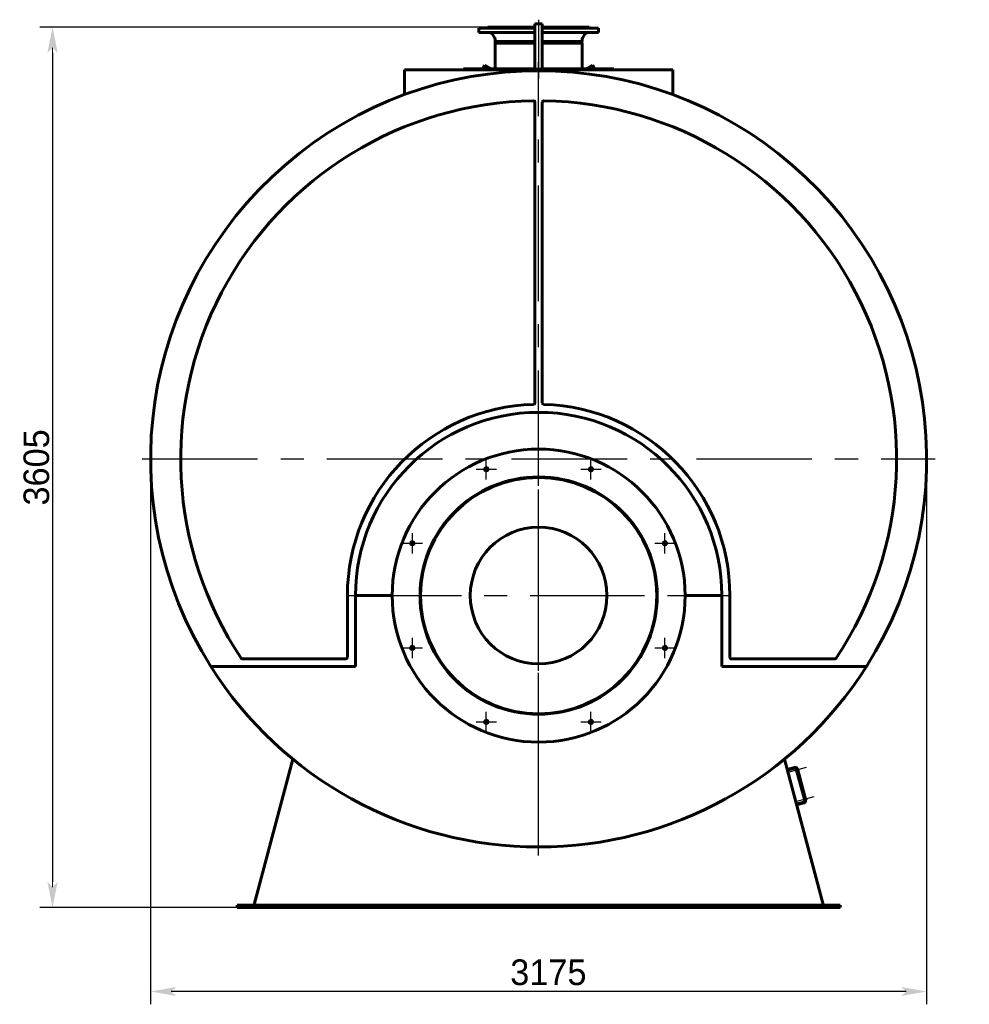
# Model space of a CAD drawing. Header units: millimetres. Extents: x 0 to 6556, y -154 to 841.
# Tile 4 of 6: x 3352 to 3611, y -147 to 122. Entities that reach past the tile are written whole.
import ezdxf

# ---------------------------------------------------------------- set-up
doc = ezdxf.new("R2010")
doc.units = ezdxf.units.MM
for name, pattern in [('CENTER_per1_scale0.163386', [8.3, 5.1875, -1.0375, 1.0375, -1.0375]), ('CENTER_per1_scale0.275591', [14, 8.75, -1.75, 1.75, -1.75]), ('CENTER_per1_scale0.320208', [16.266573, 10.166608, -2.033322, 2.033322, -2.033322]), ('CENTER_per1_scale0.354331', [18, 11.25, -2.25, 2.25, -2.25]), ('CENTER_per1e_scale0.984908', [50.033333, 31.270833, -6.254167, 6.254167, -6.254167]), ('CENTER_per3_scale0.818461', [41.577809, 25.986131, -5.197226, 5.197226, -5.197226]), ('CENTER_per3f_scale0.993313', [50.460317, 31.537698, -6.30754, 6.30754, -6.30754])]:
    doc.linetypes.add(name, pattern=pattern)
doc.styles.add('TextStyle_1', font='T-FLEX Type A.TTF', dxfattribs={"height": 7})
doc.dimstyles.new('DIM_ST_2', dxfattribs={"dimtxt": 7, "dimasz": 7, "dimexe": 3.5, "dimexo": 0, "dimgap": 0.875, "dimtad": 1, "dimlfac": 14.999999, "dimrnd": 0.01, "dimdsep": 46, "dimtxsty": 'TextStyle_1', "dimblk": 'Arrow_3_C7_Status', "dimcen": 0.09, "dimclrd": 7, "dimclre": 7, "dimclrt": 7, "dimazin": 0, "dimtfac": 1, "dimtdec": 0, "dimtmove": 0, "dimatfit": 0, "dimldrblk": 'NONE', "dimfxl": 1, "dimtvp": 1, "dimtolj": 1, "dimarcsym": 0})

# ---------------------------------------------------------------- blocks, each defined once
blk = doc.blocks.new('Arrow_3_C7_Status')
at = {"color": 7, "linetype": 'Continuous', "lineweight": 0}
blk.add_line((-1, 0), (-0.8, 0), dxfattribs=at)
at = {"color": 7}
blk.add_solid([(-1, -0.2), (0, 0), (-0.8, 0), (-1, 0.2)], dxfattribs=at)
blk = doc.blocks.new('*D9')
at = {"color": 7, "lineweight": -2}
for p, q in [((-13.83, 119.7), (-136.26, 119.7)), ((-132.76, 112.7), (-132.76, -113.63)), ((-82.33, -120.63), (-136.26, -120.63))]:
    blk.add_line(p, q, dxfattribs=at)
at = {"layer": 'Defpoints', "color": 0}
for p in [(-13.83, 119.7), (-132.76, -120.63), (-82.33, -120.63)]:
    blk.add_point(p, dxfattribs=at)
at = {"color": 7, "lineweight": -2, "xscale": 7, "yscale": 7, "zscale": 7}
for p, rotation in [((-132.76, 119.7), 89.99999999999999), ((-132.76, -120.63), 270)]:
    blk.add_blockref('Arrow_3_C7_Status', p, dxfattribs=dict(at, rotation=rotation))
at = {"color": 7, "insert": (-137.14, -0.47), "char_height": 7, "attachment_point": 5, "rotation": 90, "style": 'TextStyle_1'}
blk.add_mtext('\\A1;3605{\\H0.5x;\\S^ ;}', dxfattribs=at)
blk = doc.blocks.new('_None')
blk = doc.blocks.new('Проекция_10')
for points in [[(-98.96667, -142.32193), (-105.96667, -143.55), (-98.96667, -144.77808), (-100.36667, -143.55)], [(98.96667, -144.77808), (105.96667, -143.55), (98.96667, -142.32193), (100.36667, -143.55)]]:
    blk.add_hatch(color=7).paths.add_polyline_path(points, flags=0)
at = {"color": 7, "linetype": 'CENTER_per1_scale0.354331', "lineweight": 25}
blk.add_line((0, 121.76667), (0, 115.90001), dxfattribs=at)
at = {"color": 7, "linetype": 'Continuous', "lineweight": 60}
for p, q in [((-16.33333, 119.43334), (-1, 119.43334)), ((-16.33333, 119.43334), (-16.33333, 118.23334)), ((-13.83333, 119.70001), (-1, 119.70001)), ((-1, 120.63334), (-1, 116.64354)), ((1, 120.63334), (-1, 120.63334)), ((1, 120.63334), (1, 116.64354)), ((1, 119.70001), (13.83333, 119.70001)), ((1, 119.43334), (16.33333, 119.43334)), ((16.33333, 118.23334), (16.33333, 119.43334)), ((-16.33333, 118.23334), (-1, 118.23334)), ((-12.60137, 117.83883), (-11.96372, 116.7544)), ((-11.85333, 116.3489), (-11.85333, 115.80199)), ((-11.85333, 115.80199), (-1, 115.80199)), ((-11.85333, 115.80199), (-11.83333, 115.78664)), ((-11.83333, 115.78664), (-11.83333, 115.36667)), ((-1, 115.78664), (-11.83333, 115.78664)), ((-1, 116.64354), (-1, 111.24178)), ((1, 118.23334), (16.33333, 118.23334)), ((1, 116.64354), (1, 111.24178)), ((1, 115.80199), (11.85333, 115.80199)), ((11.83333, 115.78664), (1, 115.78664)), ((11.83333, 115.78664), (11.85333, 115.80199)), ((11.83333, 115.36667), (11.83333, 115.78664)), ((11.85333, 115.80199), (11.85333, 116.3489)), ((11.96372, 116.7544), (12.60137, 117.83883)), ((-1, 115.36667), (-11.85333, 115.36667)), ((-11.85333, 115.36667), (-11.85333, 108.36667)), ((11.85333, 115.36667), (1, 115.36667)), ((11.85333, 108.36667), (11.85333, 115.36667)), ((-1, 110.125), (-1, 111.24178)), ((1, 111.24178), (1, 110.125)), ((-36.67376, 108.03334), (36.67376, 108.03334)), ((-36.67376, 101.28483), (-36.67376, 108.03334)), ((-20.5, 108.36667), (-1, 108.36667)), ((-20.5, 108.36667), (-20.5, 108.03334)), ((-14.67611, 109.36512), (-15.25256, 108.36667)), ((-12.94675, 108.36667), (-14.67611, 109.36512)), ((-1, 110.125), (-1, 108.29463)), ((1, 110.125), (1, 108.29463)), ((1, 108.36667), (20.5, 108.36667)), ((14.67615, 109.36514), (12.94675, 108.36667)), ((14.67615, 109.36514), (15.25261, 108.36667)), ((20.5, 108.03334), (20.5, 108.36667)), ((36.67376, 108.03334), (36.67376, 101.28483)), ((-1, 17.14804), (-1, 99.22327)), ((1, 99.22327), (1, 17.14804)), ((-52.23334, -52.33334), (-52.23334, -35.46667)), ((-40, -35.46667), (-50.03334, -35.46667)), ((-50.03334, -35.46667), (-50.03334, -54.86667)), ((40, -35.46667), (50.03334, -35.46667)), ((50.03334, -54.86667), (50.03334, -35.46667)), ((52.23334, -35.46667), (52.23334, -52.33334)), ((-80.88652, -52.73334), (-52.63334, -52.73334)), ((52.63334, -52.73334), (80.88652, -52.73334)), ((-50.03334, -54.86667), (-89.50008, -54.86667)), ((89.50008, -54.86667), (50.03334, -54.86667)), ((-77.73384, -119.82486), (-67.10218, -80.14695)), ((67.10218, -80.14695), (77.73384, -119.82486)), ((69.90879, -82.3788), (67.84815, -82.93094)), ((69.96055, -82.57198), (67.89991, -83.12413)), ((70.42747, -83.02663), (70.23428, -83.07839)), ((70.23428, -83.07839), (70.2895, -83.28445)), ((70.2895, -83.28445), (70.48268, -83.23269)), ((72.68092, -91.43662), (70.3688, -82.80768)), ((70.57924, -82.82031), (70.56199, -82.75592)), ((70.57924, -82.82031), (70.70803, -82.78581)), ((72.98564, -91.28595), (70.70803, -82.78581)), ((70.74029, -82.82893), (70.72097, -82.8341)), ((70.78928, -82.85721), (70.88073, -83.1985)), ((70.83313, -83.25267), (70.85245, -83.24749)), ((72.56704, -91.01161), (72.37385, -91.06338)), ((72.37385, -91.06338), (72.42907, -91.26944)), ((72.42907, -91.26944), (72.62225, -91.21768)), ((72.98564, -91.28595), (72.85685, -91.32046)), ((72.8741, -91.38486), (72.85685, -91.32046)), ((72.87986, -90.81391), (72.86054, -90.81909)), ((72.92885, -90.8422), (73.0203, -91.18349)), ((72.9727, -91.23766), (72.99202, -91.23248)), ((70.38457, -92.39702), (72.44522, -91.84487)), ((70.43634, -92.5902), (72.49698, -92.03805)), ((-82.33334, -119.96667), (82.33334, -119.96667)), ((-82.33334, -119.96667), (-82.33334, -120.63334)), ((-82.33334, -120.63334), (82.33334, -120.63334)), ((-77.20458, -119.96667), (-77.73384, -119.82486)), ((-77.08166, -119.96667), (-77.23411, -119.92582)), ((77.08166, -119.96667), (77.23411, -119.92582)), ((77.20458, -119.96667), (77.73384, -119.82486)), ((82.33334, -119.96667), (82.33334, -120.63334))]:
    blk.add_line(p, q, dxfattribs=at)
at = {"color": 7, "linetype": 'CENTER_per1_scale0.320208', "lineweight": 25}
blk.add_line((0, 120.17217), (0, 114.42106), dxfattribs=at)
at = {"color": 7, "linetype": 'CENTER_per3_scale0.818461', "lineweight": 25}
blk.add_line((0, 118.68223), (0, 105.70001), dxfattribs=at)
at = {"color": 7, "linetype": 'CENTER_per3f_scale0.993313', "lineweight": 25}
for p, q in [((0, -106.43334), (0, 110.16667)), ((-108.30001, 1.86667), (108.30001, 1.86667))]:
    blk.add_line(p, q, dxfattribs=at)
at = {"color": 7, "linetype": 'CENTER_per1e_scale0.984908', "lineweight": 25}
for p, q in [((0, -87.83334), (0, 16.9)), ((-52.36667, -35.46667), (52.36667, -35.46667))]:
    blk.add_line(p, q, dxfattribs=at)
at = {"color": 7, "linetype": 'Continuous', "lineweight": 25}
for p, q in [((-105.96667, 1.86667), (-105.96667, -147.05)), ((105.96667, 1.86667), (105.96667, -147.05)), ((100.36667, -143.55), (-100.36667, -143.55))]:
    blk.add_line(p, q, dxfattribs=at)
at = {"color": 7, "linetype": 'CENTER_per1_scale0.275591', "lineweight": 25}
for p, q in [((-14.28685, -3.77516), (-14.28685, 1.82484)), ((14.28685, -3.77516), (14.28685, 1.82484)), ((-17.08685, -0.97516), (-11.48685, -0.97516)), ((11.48685, -0.97516), (17.08685, -0.97516)), ((-34.4915, -23.97982), (-34.4915, -18.37982)), ((34.4915, -23.97982), (34.4915, -18.37982)), ((-37.2915, -21.17982), (-31.6915, -21.17982)), ((31.6915, -21.17982), (37.2915, -21.17982)), ((-34.4915, -52.55352), (-34.4915, -46.95352)), ((34.4915, -52.55352), (34.4915, -46.95352)), ((-37.2915, -49.75352), (-31.6915, -49.75352)), ((31.6915, -49.75352), (37.2915, -49.75352)), ((-14.28685, -72.75817), (-14.28685, -67.15817)), ((14.28685, -72.75817), (14.28685, -67.15817)), ((-17.08685, -69.95817), (-11.48685, -69.95817)), ((11.48685, -69.95817), (17.08685, -69.95817))]:
    blk.add_line(p, q, dxfattribs=at)
at = {"color": 7, "linetype": 'CENTER_per1_scale0.163386', "lineweight": 25}
for p, q in [((73.0502, -82.4343), (68.00806, -83.78533)), ((75.18977, -90.41929), (70.14763, -91.77032))]:
    blk.add_line(p, q, dxfattribs=at)
at = {"color": 7, "lineweight": 60, "flags": 128}
for points in [[(-89.50008, -54.86667), (-89.48221, -54.87855), (-89.45056, -54.88167), (-89.40789, -54.87783), (-89.35841, -54.86964), (-89.34217, -54.86667)], [(89.50008, -54.86667), (89.48221, -54.87855), (89.45056, -54.88167), (89.40789, -54.87783), (89.35841, -54.86964), (89.34217, -54.86667)]]:
    blk.add_lwpolyline(points, dxfattribs=at)
at = {"color": 7, "linetype": 'Continuous', "lineweight": 60}
for centre, radius in [((0, -35.46667), 40), ((-14.28685, -0.97516), 0.46667), ((14.28685, -0.97516), 0.46667), ((0, -35.46667), 32.4), ((0, -35.46667), 32.26667), ((0, -35.46667), 18.66667), ((-34.4915, -21.17982), 0.46667), ((34.4915, -21.17982), 0.46667), ((-34.4915, -49.75352), 0.46667), ((34.4915, -49.75352), 0.46667), ((-14.28685, -69.95817), 0.46667), ((14.28685, -69.95817), 0.46667)]:
    blk.add_circle(centre, radius, dxfattribs=at)
for centre, radius, start, end in [((-14.1, 119.70001), 0.26667, 270, 0), ((14.1, 119.70001), 0.26667, 180, 270), ((-13.29098, 117.43334), 0.8, 30.4555282, 90), ((-12.65333, 116.3489), 0.8, 0, 30.4555282), ((12.65333, 116.3489), 0.8, 149.5444718, 180), ((13.29098, 117.43334), 0.8, 90, 149.5444718), ((0, 1.86667), 105.96667, 327.6297385, 212.3702615), ((-1.66667, 101.61725), 6.66667, 91.1061648, 105.7588385), ((0, 15.3), 93, 88.8938352, 91.1061648), ((1.66667, 101.61725), 6.66667, 74.2411615, 88.8938352), ((0, 1.86667), 97.76667, 90.8238636, 213.8250366), ((-1.4, 99.22327), 0.4, 0, 90.8238636), ((1.4, 99.22327), 0.4, 89.1761364, 179.9999981), ((0, 1.86667), 97.76667, 326.1749634, 89.1761364), ((0, -35.46667), 52.23334, 91.5241967, 180), ((-1.4, 17.14804), 0.4, 271.5241967, 0), ((1.4, 17.14804), 0.4, 180, 268.4758033), ((0, -35.46667), 52.23334, 0.0000012, 88.4758033), ((0, -35.46667), 50.03334, 360, 180), ((-80.88652, -52.33334), 0.4, 213.8250366, 270), ((-52.63334, -52.33334), 0.4, 270, 0), ((52.63334, -52.33334), 0.4, 179.9999894, 270), ((80.88652, -52.33334), 0.4, 270, 326.1749634), ((0, 1.86667), 105.96667, 212.3702615, 327.6297385), ((70.04683, -82.89396), 0.53333, 15, 105), ((70.04683, -82.89396), 0.33333, 15, 105), ((70.75064, -82.86756), 0.04, 15, 105), ((70.84209, -83.20886), 0.04, 285, 15), ((72.35894, -91.52289), 0.53333, 285, 15), ((72.89021, -90.85255), 0.04, 15, 105), ((72.98166, -91.19384), 0.04, 285, 15), ((72.35894, -91.52289), 0.33333, 285, 15), ((-78.44414, -124.62764), 4.85502, 75.5678785, 81.5873678), ((78.47828, -124.79661), 5.02717, 98.5157869, 104.3289671)]:
    blk.add_arc(centre, radius, start, end, dxfattribs=at)
at = {"color": 7, "style": 'TextStyle_1'}
blk.add_text('3175', height=7, rotation=360, dxfattribs=at).set_placement((-7.756, -141.8))
dim = blk.add_linear_dim(base=(-132.76, -120.63334), p1=(-13.83333, 119.70001), p2=(-82.33334, -120.63334), angle=270, text='<>{\\H0.5x;\\S^ ;}', dimstyle='DIM_ST_2')
dim.commit()
dim.dimension.update_dxf_attribs({"geometry": '*D9', "text_midpoint": (-132.76, -0.46667), "dimtype": 160})

msp = doc.modelspace()

# ---------------------------------------------------------------- block references
msp.add_blockref('Проекция_10', (3493.48, 0))

doc.saveas('drawing.dxf')
